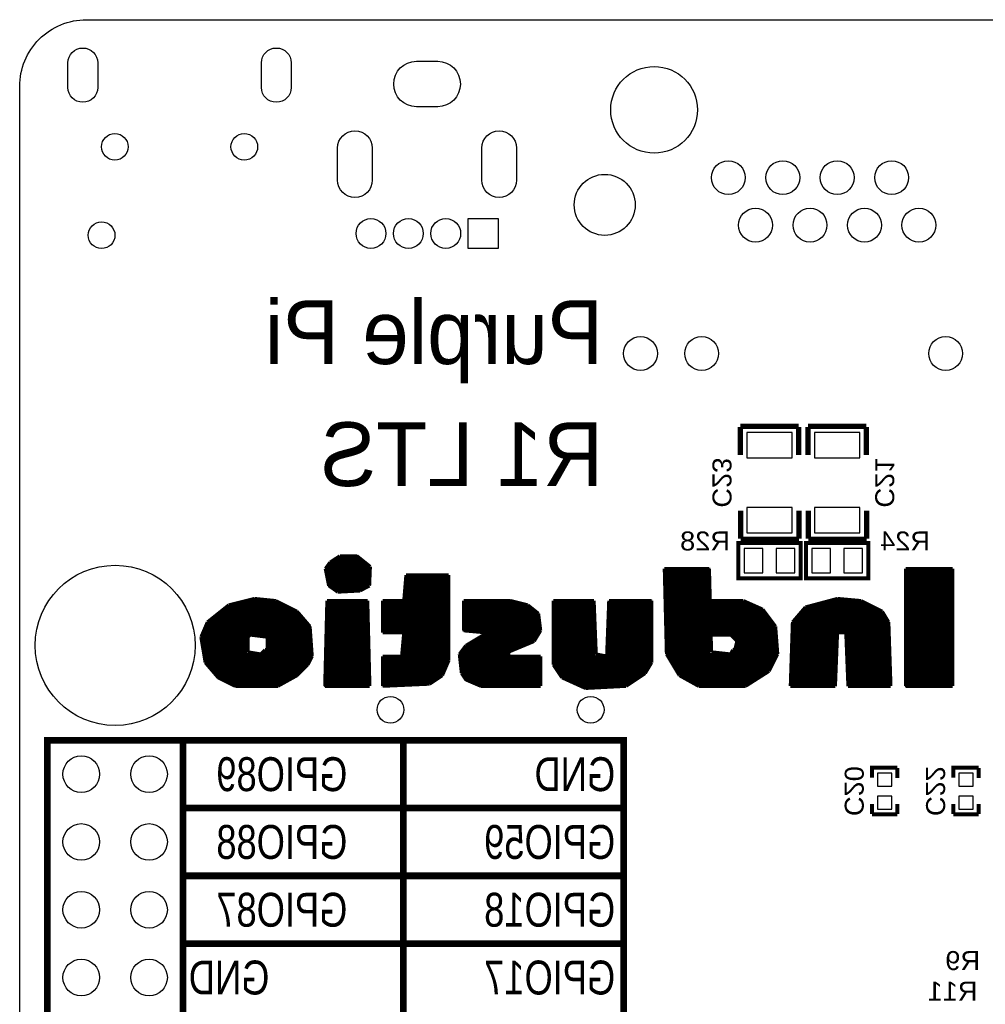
# Model space of a CAD drawing. Extents: x -12 to 154, y -7 to 87.
# Tile 6 of 7: x 98 to 134, y 48 to 85. Entities that reach past the tile are written whole.
import ezdxf
from ezdxf.enums import TextEntityAlignment as Align

# ---------------------------------------------------------------- set-up
doc = ezdxf.new("R2010")
doc.units = 0
doc.header["$MEASUREMENT"] = 0
for name, color, linetype in [('BG_OUTLINE', 6, 'CONTINUOUS'), ('BG_SILKSCREEN_BOTTOM', 7, 'CONTINUOUS'), ('PG_SILKSCREEN_BOTTOM', 232, 'CONTINUOUS'), ('PIN_BOTTOM', 1, 'CONTINUOUS'), ('RD_SILKSCREEN_BOTTOM', 2, 'CONTINUOUS')]:
    doc.layers.add(name, color=color, linetype=linetype)

msp = doc.modelspace()

# ---------------------------------------------------------------- linework, layer by layer
at = {"layer": 'BG_OUTLINE'}
msp.add_lwpolyline([(98.22388, 2.66571), (98.22388, 82.6657, -0.414214), (100.72388, 85.16569), (151.72388, 85.16569, -0.414211), (154.22387, 82.6657), (154.22387, 2.66571, -0.414213), (151.72388, 0.16571), (100.72388, 0.16571, -0.414216)], format="xyb", close=True, dxfattribs=at)
at = {"layer": 'BG_SILKSCREEN_BOTTOM'}
for points, const_width in [([(110.21698, 65.07401), (109.84995, 64.83401)], 0.127), ([(111.04471, 63.80538), (109.9504, 64.89969)], 0.127), ([(111.16041, 63.86645), (110.05729, 64.96957)], 0.127), ([(111.27613, 63.92751), (110.16417, 65.03947)], 0.127), ([(110.85698, 65.07401), (110.21698, 65.07401)], 0.127), ([(111.33036, 64.05006), (110.30641, 65.07401)], 0.127), ([(111.33745, 64.21976), (110.48319, 65.07401)], 0.127), ([(111.34453, 64.38943), (110.65998, 65.07401)], 0.127), ([(111.35159, 64.55913), (110.83674, 65.07401)], 0.127), ([(111.3564, 64.67399), (110.85698, 65.07401)], 0.127), ([(109.84995, 64.83401), (109.67591, 64.594)], 0.127), ([(109.67591, 64.594), (109.80308, 63.9573)], 0.127), ([(110.57499, 63.74475), (109.69686, 64.62288)], 0.127), ([(110.74296, 63.75357), (109.77116, 64.72537)], 0.127), ([(110.91093, 63.76236), (109.84548, 64.82784)], 0.127), ([(111.32635, 63.954), (111.3564, 64.67399)], 0.127), ([(122.37697, 64.594), (122.45698, 61.39401)], 0.127), ([(124.05698, 64.594), (122.37697, 64.594)], 0.127), ([(124.09917, 62.94852), (122.45368, 64.594)], 0.127), ([(124.09452, 63.12995), (122.63044, 64.594)], 0.127), ([(124.08987, 63.31135), (122.80722, 64.594)], 0.127), ([(124.0852, 63.49279), (122.98401, 64.594)], 0.127), ([(124.08055, 63.67422), (123.16079, 64.594)], 0.127), ([(124.0759, 63.85565), (123.33755, 64.594)], 0.127), ([(124.07125, 64.03708), (123.51433, 64.594)], 0.127), ([(124.06661, 64.21852), (123.69112, 64.594)], 0.127), ([(124.06196, 64.39995), (123.86788, 64.594)], 0.127), ([(124.05731, 64.58135), (124.04466, 64.594)], 0.127), ([(124.13696, 61.47399), (124.05698, 64.594)], 0.127), ([(131.41699, 64.594), (131.41699, 60.19401)], 0.127), ([(133.17698, 64.594), (131.41699, 64.594)], 0.127), ([(133.17698, 62.88631), (131.46928, 64.594)], 0.127), ([(133.17698, 63.0631), (131.64607, 64.594)], 0.127), ([(133.17698, 63.23985), (131.82285, 64.594)], 0.127), ([(133.17698, 63.41664), (131.99961, 64.594)], 0.127), ([(133.17698, 63.59342), (132.17639, 64.594)], 0.127), ([(133.17698, 63.77021), (132.35318, 64.594)], 0.127), ([(133.17698, 63.94696), (132.52994, 64.594)], 0.127), ([(133.17698, 64.12375), (132.70672, 64.594)], 0.127), ([(133.17698, 64.30053), (132.8835, 64.594)], 0.127), ([(133.17698, 64.47729), (133.06029, 64.594)], 0.127), ([(133.17698, 60.19401), (133.17698, 64.594)], 0.127), ([(110.40702, 63.73594), (109.70761, 64.43538)], 0.127), ([(110.23905, 63.72715), (109.75172, 64.21448)], 0.127), ([(112.69698, 64.354), (112.61697, 63.39401)], 0.127), ([(114.29698, 62.67442), (112.69086, 64.28054)], 0.127), ([(114.29698, 64.354), (112.69698, 64.354)], 0.127), ([(114.29698, 62.85121), (112.79419, 64.354)], 0.127), ([(114.29698, 63.02799), (112.97095, 64.354)], 0.127), ([(114.29698, 63.20475), (113.14773, 64.354)], 0.127), ([(114.29698, 63.38153), (113.32451, 64.354)], 0.127), ([(114.29698, 63.55832), (113.5013, 64.354)], 0.127), ([(114.29698, 63.73508), (113.67806, 64.354)], 0.127), ([(114.29698, 63.91186), (113.85484, 64.354)], 0.127), ([(114.29698, 64.08865), (114.03162, 64.354)], 0.127), ([(114.29698, 64.26543), (114.20838, 64.354)], 0.127), ([(114.29698, 61.15401), (114.29698, 64.354)], 0.127), ([(124.10382, 62.76708), (122.37954, 64.49136)], 0.127), ([(124.10847, 62.58565), (122.38408, 64.31006)], 0.127), ([(133.17698, 62.70953), (131.41699, 64.46954)], 0.127), ([(133.17698, 62.53277), (131.41699, 64.29276)], 0.127), ([(109.90161, 63.88781), (109.79584, 63.99357)], 0.127), ([(109.80308, 63.9573), (110.13697, 63.72179)], 0.127), ([(110.13697, 63.72179), (110.96897, 63.76541)], 0.127), ([(110.96897, 63.76541), (111.32635, 63.954)], 0.127), ([(114.29698, 62.1441), (112.65007, 63.79101)], 0.127), ([(114.29698, 62.32088), (112.66366, 63.9542)], 0.127), ([(114.29698, 62.49764), (112.67725, 64.11737)], 0.127), ([(124.11311, 62.40422), (122.38861, 64.12873)], 0.127), ([(124.11779, 62.22279), (122.39313, 63.94742)], 0.127), ([(124.12244, 62.04135), (122.39767, 63.76612)], 0.127), ([(133.17698, 62.35598), (131.41699, 64.11598)], 0.127), ([(133.17698, 62.1792), (131.41699, 63.93919)], 0.127), ([(133.17698, 62.00242), (131.41699, 63.76243)], 0.127), ([(107.01698, 63.47399), (106.05696, 63.23401)], 0.127), ([(109.09795, 61.15594), (106.8273, 63.42659)], 0.127), ([(109.15688, 61.27379), (106.96872, 63.46193)], 0.127), ([(107.81698, 63.39401), (107.01698, 63.47399)], 0.127), ([(109.16801, 61.43943), (107.14637, 63.46106)], 0.127), ([(109.15442, 61.6298), (107.34279, 63.44143)], 0.127), ([(109.14083, 61.82017), (107.53921, 63.42177)], 0.127), ([(109.12722, 62.01054), (107.73565, 63.40213)], 0.127), ([(108.61698, 62.99401), (107.81698, 63.39401)], 0.127), ([(109.73697, 63.39401), (109.65698, 60.19401)], 0.127), ([(111.25698, 63.39401), (109.73697, 63.39401)], 0.127), ([(111.29267, 61.96642), (109.86509, 63.39401)], 0.127), ([(111.28812, 62.14773), (110.04187, 63.39401)], 0.127), ([(111.2836, 62.32904), (110.21865, 63.39401)], 0.127), ([(111.27908, 62.51037), (110.39541, 63.39401)], 0.127), ([(111.27453, 62.69167), (110.5722, 63.39401)], 0.127), ([(111.27001, 62.87298), (110.74898, 63.39401)], 0.127), ([(111.26546, 63.05428), (110.92576, 63.39401)], 0.127), ([(111.26094, 63.23559), (111.10252, 63.39401)], 0.127), ([(111.33696, 60.19401), (111.25698, 63.39401)], 0.127), ([(112.61697, 63.39401), (111.81697, 63.39401)], 0.127), ([(111.81697, 63.39401), (111.81697, 62.19401)], 0.127), ([(114.2758, 61.1046), (111.98642, 63.39401)], 0.127), ([(114.29698, 61.2602), (112.1632, 63.39401)], 0.127), ([(114.29698, 61.43699), (112.33996, 63.39401)], 0.127), ([(114.29698, 61.61377), (112.51674, 63.39401)], 0.127), ([(114.29698, 61.79056), (112.62286, 63.46467)], 0.127), ([(114.29698, 61.96731), (112.63645, 63.62784)], 0.127), ([(114.85697, 63.39401), (114.85697, 62.27399)], 0.127), ([(116.61696, 63.39401), (114.85697, 63.39401)], 0.127), ([(116.80142, 61.58418), (114.99162, 63.39401)], 0.127), ([(116.92621, 61.63617), (115.1684, 63.39401)], 0.127), ([(117.051, 61.68817), (115.34516, 63.39401)], 0.127), ([(117.17579, 61.74016), (115.52194, 63.39401)], 0.127), ([(117.30055, 61.79216), (115.69873, 63.39401)], 0.127), ([(117.42534, 61.84415), (115.87551, 63.39401)], 0.127), ([(117.52522, 61.92106), (116.05227, 63.39401)], 0.127), ([(117.59151, 62.03155), (116.22906, 63.39401)], 0.127), ([(117.65781, 62.14204), (116.40584, 63.39401)], 0.127), ([(117.7241, 62.25253), (116.5826, 63.39401)], 0.127), ([(117.25697, 63.23401), (116.61696, 63.39401)], 0.127), ([(118.21699, 63.39401), (118.21699, 60.99401)], 0.127), ([(119.73697, 63.39401), (118.21699, 63.39401)], 0.127), ([(119.79476, 61.94964), (118.35036, 63.39401)], 0.127), ([(119.78739, 62.13376), (118.52715, 63.39401)], 0.127), ([(119.78003, 62.31791), (118.70393, 63.39401)], 0.127), ([(119.77266, 62.50206), (118.88071, 63.39401)], 0.127), ([(119.76529, 62.68618), (119.05747, 63.39401)], 0.127), ([(119.75793, 62.87033), (119.23426, 63.39401)], 0.127), ([(119.75056, 63.05448), (119.41104, 63.39401)], 0.127), ([(119.7432, 63.23861), (119.5878, 63.39401)], 0.127), ([(119.81698, 61.39401), (119.73697, 63.39401)], 0.127), ([(120.29697, 63.39401), (120.21698, 61.314)], 0.127), ([(121.89696, 63.39401), (120.29697, 63.39401)], 0.127), ([(121.89696, 61.96871), (120.47169, 63.39401)], 0.127), ([(121.89696, 62.14549), (120.64848, 63.39401)], 0.127), ([(121.89696, 62.32228), (120.82524, 63.39401)], 0.127), ([(121.89696, 62.49904), (121.00202, 63.39401)], 0.127), ([(121.89696, 62.67582), (121.1788, 63.39401)], 0.127), ([(121.89696, 62.85261), (121.35559, 63.39401)], 0.127), ([(121.89696, 63.02939), (121.53235, 63.39401)], 0.127), ([(121.89696, 63.20615), (121.70913, 63.39401)], 0.127), ([(121.89696, 63.38293), (121.88591, 63.39401)], 0.127), ([(121.89696, 61.074), (121.89696, 63.39401)], 0.127), ([(124.12708, 61.85995), (122.40219, 63.58481)], 0.127), ([(124.13173, 61.67852), (122.40674, 63.40351)], 0.127), ([(125.33699, 63.39401), (124.13696, 63.39401)], 0.127), ([(124.13696, 63.39401), (124.13696, 62.114)], 0.127), ([(126.47265, 61.10536), (124.184, 63.39401)], 0.127), ([(126.53157, 61.2232), (124.36079, 63.39401)], 0.127), ([(126.5905, 61.34105), (124.53755, 63.39401)], 0.127), ([(126.60887, 61.49947), (124.71433, 63.39401)], 0.127), ([(126.59413, 61.69099), (124.89112, 63.39401)], 0.127), ([(126.5794, 61.88248), (125.0679, 63.39401)], 0.127), ([(126.56467, 62.07399), (125.24466, 63.39401)], 0.127), ([(126.05698, 63.07399), (125.33699, 63.39401)], 0.127), ([(128.85697, 63.47399), (127.65697, 63.154)], 0.127), ([(130.82433, 61.17308), (128.59365, 63.40379)], 0.127), ([(130.81826, 61.35596), (128.7332, 63.441)], 0.127), ([(129.73698, 63.39401), (128.85697, 63.47399)], 0.127), ([(130.81216, 61.53882), (128.87897, 63.47201)], 0.127), ([(130.80606, 61.7217), (129.07343, 63.45433)], 0.127), ([(130.79997, 61.90458), (129.26789, 63.43665)], 0.127), ([(130.79387, 62.08746), (129.46233, 63.41897)], 0.127), ([(130.78778, 62.27031), (129.65679, 63.4013)], 0.127), ([(130.53698, 62.99401), (129.73698, 63.39401)], 0.127), ([(133.17698, 61.82566), (131.41699, 63.58565)], 0.127), ([(133.17698, 61.64887), (131.41699, 63.40887)], 0.127), ([(106.05696, 63.23401), (105.25697, 62.59401)], 0.127), ([(106.79133, 62.04834), (105.80624, 63.03343)], 0.127), ([(106.90896, 62.1075), (105.90446, 63.11199)], 0.127), ([(107.11099, 62.08225), (106.00266, 63.19055)], 0.127), ([(107.31302, 62.057), (106.12021, 63.24981)], 0.127), ([(108.78487, 60.76191), (106.26161, 63.28517)], 0.127), ([(108.87327, 60.8503), (106.40304, 63.32052)], 0.127), ([(108.96166, 60.93869), (106.54447, 63.35588)], 0.127), ([(109.03903, 61.03808), (106.68589, 63.39124)], 0.127), ([(109.11363, 62.20092), (108.02412, 63.29043)], 0.127), ([(109.10004, 62.39129), (108.37769, 63.11364)], 0.127), ([(111.30173, 61.60381), (109.73148, 63.17407)], 0.127), ([(111.29719, 61.78512), (109.7358, 63.34653)], 0.127), ([(114.22279, 60.98085), (111.81697, 63.38667)], 0.127), ([(114.16975, 60.85713), (111.81697, 63.20988)], 0.127), ([(114.11671, 60.73338), (111.81697, 63.0331)], 0.127), ([(116.67665, 61.53219), (114.85697, 63.35187)], 0.127), ([(116.55186, 61.48019), (114.85697, 63.17508)], 0.127), ([(117.71663, 62.43676), (116.80685, 63.34653)], 0.127), ([(117.69138, 62.63879), (117.04257, 63.28761)], 0.127), ([(117.65697, 62.914), (117.25697, 63.23401)], 0.127), ([(117.66614, 62.84082), (117.33677, 63.17016)], 0.127), ([(119.80212, 61.76549), (118.21699, 63.35062)], 0.127), ([(119.80949, 61.58134), (118.21699, 63.17384)], 0.127), ([(121.89696, 61.43838), (120.28381, 63.05156)], 0.127), ([(121.89696, 61.61517), (120.29036, 63.22179)], 0.127), ([(121.89696, 61.79195), (120.29689, 63.39203)], 0.127), ([(124.13638, 61.49708), (122.41126, 63.2222)], 0.127), ([(125.26269, 60.19401), (122.41581, 63.04087)], 0.127), ([(126.41372, 60.98751), (124.13696, 63.26426)], 0.127), ([(126.35479, 60.86965), (124.13696, 63.08748)], 0.127), ([(126.54994, 62.26551), (125.48901, 63.32642)], 0.127), ([(126.47326, 62.51898), (125.80722, 63.18502)], 0.127), ([(126.53698, 62.43399), (126.05698, 63.07399)], 0.127), ([(127.65697, 63.154), (127.17696, 62.59401)], 0.127), ([(128.83899, 61.74423), (127.55184, 63.03135)], 0.127), ([(128.84579, 61.9142), (127.63345, 63.12654)], 0.127), ([(128.85258, 62.08418), (127.75629, 63.18049)], 0.127), ([(128.91953, 62.19401), (127.89583, 63.2177)], 0.127), ([(129.09631, 62.19401), (128.03541, 63.25492)], 0.127), ([(130.84261, 60.62447), (128.17495, 63.29213)], 0.127), ([(130.83652, 60.80735), (128.31453, 63.32934)], 0.127), ([(130.83042, 60.9902), (128.45408, 63.36657)], 0.127), ([(130.78168, 62.45319), (129.94475, 63.29012)], 0.127), ([(130.716, 62.69566), (130.29829, 63.11334)], 0.127), ([(133.17698, 61.47209), (131.41699, 63.23211)], 0.127), ([(133.17698, 61.29533), (131.41699, 63.05532)], 0.127), ([(107.92371, 60.20885), (105.4134, 62.71915)], 0.127), ([(106.77698, 61.53236), (105.51163, 62.79772)], 0.127), ([(106.77698, 61.70915), (105.60982, 62.87628)], 0.127), ([(106.77698, 61.88593), (105.70804, 62.95487)], 0.127), ([(109.09696, 62.43399), (108.61698, 62.99401)], 0.127), ([(111.31532, 61.05987), (109.71855, 62.65667)], 0.127), ([(111.3108, 61.24118), (109.72285, 62.82914)], 0.127), ([(111.30626, 61.42251), (109.72716, 63.0016)], 0.127), ([(112.4793, 62.19401), (111.81697, 62.85634)], 0.127), ([(112.30252, 62.19401), (111.81697, 62.67956)], 0.127), ([(115.65372, 62.20158), (114.85697, 62.9983)], 0.127), ([(115.45926, 62.21926), (114.85697, 62.82154)], 0.127), ([(117.73698, 62.27399), (117.65697, 62.914)], 0.127), ([(119.81686, 61.39719), (118.21699, 62.99708)], 0.127), ([(120.84794, 60.18931), (118.21699, 62.8203)], 0.127), ([(121.89696, 61.08484), (120.2707, 62.7111)], 0.127), ([(121.89696, 61.2616), (120.27726, 62.88133)], 0.127), ([(125.08591, 60.19401), (122.42033, 62.85956)], 0.127), ([(124.90912, 60.19401), (122.42488, 62.67826)], 0.127), ([(126.29495, 60.75271), (124.13696, 62.9107)], 0.127), ([(124.7569, 62.114), (124.13696, 62.73391)], 0.127), ([(128.81859, 61.2343), (127.30709, 62.7458)], 0.127), ([(128.8254, 61.40427), (127.38867, 62.84097)], 0.127), ([(128.83218, 61.57425), (127.47026, 62.93617)], 0.127), ([(130.77698, 62.59401), (130.53698, 62.99401)], 0.127), ([(133.17698, 61.11855), (131.41699, 62.87854)], 0.127), ([(133.17698, 60.94176), (131.41699, 62.70178)], 0.127), ([(105.25697, 62.59401), (105.01699, 62.03399)], 0.127), ([(107.23146, 60.19401), (105.12933, 62.29614)], 0.127), ([(107.40824, 60.19401), (105.18237, 62.41989)], 0.127), ([(107.585, 60.19401), (105.23538, 62.54364)], 0.127), ([(107.76179, 60.19401), (105.31521, 62.64059)], 0.127), ([(109.17697, 61.314), (109.09696, 62.43399)], 0.127), ([(111.32439, 60.69726), (109.70992, 62.31174)], 0.127), ([(111.31987, 60.87857), (109.71423, 62.4842)], 0.127), ([(112.12576, 62.19401), (111.81697, 62.50277)], 0.127), ([(111.94898, 62.19401), (111.81697, 62.32601)], 0.127), ([(115.26482, 62.23693), (114.85697, 62.64476)], 0.127), ([(115.07036, 62.25461), (114.85697, 62.46797)], 0.127), ([(114.8759, 62.27229), (114.85697, 62.29121)], 0.127), ([(120.68002, 60.18047), (118.21699, 62.64351)], 0.127), ([(120.51208, 60.17164), (118.21699, 62.46673)], 0.127), ([(120.34413, 60.1628), (118.21699, 62.28997)], 0.127), ([(121.76846, 60.8598), (120.25762, 62.37064)], 0.127), ([(121.83476, 60.97029), (120.26418, 62.54087)], 0.127), ([(124.73237, 60.19401), (122.4294, 62.49695)], 0.127), ([(124.55558, 60.19401), (122.43394, 62.31565)], 0.127), ([(124.58012, 62.114), (124.13696, 62.55715)], 0.127), ([(124.40333, 62.114), (124.13696, 62.38037)], 0.127), ([(126.61697, 61.39401), (126.53698, 62.43399)], 0.127), ([(127.17696, 62.59401), (127.09698, 60.19401)], 0.127), ([(128.79819, 60.72436), (127.16896, 62.3536)], 0.127), ([(128.805, 60.89434), (127.17465, 62.52467)], 0.127), ([(128.81178, 61.06432), (127.2255, 62.6506)], 0.127), ([(130.85697, 60.19401), (130.77698, 62.59401)], 0.127), ([(133.17698, 60.76498), (131.41699, 62.525)], 0.127), ([(133.17698, 60.58822), (131.41699, 62.34821)], 0.127), ([(105.01699, 62.03399), (105.17698, 61.074)], 0.127), ([(106.87792, 60.19401), (105.02326, 62.04864)], 0.127), ([(107.05468, 60.19401), (105.0763, 62.17239)], 0.127), ([(106.77698, 62.03399), (106.85696, 62.114)], 0.127), ([(106.77698, 61.47399), (106.77698, 62.03399)], 0.127), ([(106.85696, 62.114), (107.49697, 62.03399)], 0.127), ([(107.49697, 62.03399), (107.49697, 61.554)], 0.127), ([(111.33346, 60.33465), (109.70131, 61.96681)], 0.127), ([(111.32894, 60.51596), (109.7056, 62.13927)], 0.127), ([(111.81697, 62.19401), (112.61697, 62.19401)], 0.127), ([(112.61697, 62.19401), (112.53699, 61.314)], 0.127), ([(114.06368, 60.60963), (112.60549, 62.0678)], 0.127), ([(114.85697, 62.27399), (115.73698, 62.19401)], 0.127), ([(115.73698, 62.19401), (114.93698, 61.714)], 0.127), ([(117.13096, 60.19401), (115.35822, 61.96675)], 0.127), ([(117.30774, 60.19401), (115.46871, 62.03302)], 0.127), ([(117.4845, 60.19401), (115.5792, 62.09932)], 0.127), ([(116.53698, 61.31832), (115.68966, 62.16561)], 0.127), ([(117.49697, 61.87399), (117.73698, 62.27399)], 0.127), ([(120.17619, 60.15396), (118.21699, 62.11319)], 0.127), ([(120.00827, 60.14512), (118.21699, 61.9364)], 0.127), ([(121.6232, 60.65149), (120.24452, 62.03018)], 0.127), ([(121.70217, 60.74931), (120.25107, 62.20041)], 0.127), ([(124.3788, 60.19401), (122.43847, 62.13434)], 0.127), ([(124.20201, 60.19401), (122.44299, 61.95301)], 0.127), ([(124.22658, 62.114), (124.13696, 62.20358)], 0.127), ([(124.13696, 62.114), (124.85698, 62.114)], 0.127), ([(124.85698, 62.114), (125.09698, 61.87399)], 0.127), ([(128.78458, 60.38441), (127.15756, 62.01143)], 0.127), ([(128.79139, 60.55439), (127.16325, 62.1825)], 0.127), ([(128.77699, 60.19401), (128.85697, 62.19401)], 0.127), ([(128.85697, 62.19401), (129.17698, 62.19401)], 0.127), ([(129.17698, 62.19401), (129.25697, 60.19401)], 0.127), ([(130.84871, 60.44159), (129.18034, 62.10999)], 0.127), ([(130.85481, 60.25873), (129.1877, 61.92584)], 0.127), ([(133.17698, 60.41144), (131.41699, 62.17143)], 0.127), ([(133.17698, 60.23465), (131.41699, 61.99467)], 0.127), ([(106.70113, 60.19401), (105.04815, 61.84699)], 0.127), ([(106.52435, 60.19401), (105.08351, 61.63485)], 0.127), ([(107.41698, 61.554), (107.25699, 61.39401)], 0.127), ([(107.49697, 61.554), (107.41698, 61.554)], 0.127), ([(108.49194, 60.52452), (107.46245, 61.554)], 0.127), ([(108.69648, 60.67351), (107.49697, 61.87303)], 0.127), ([(108.60558, 60.58766), (107.49697, 61.69624)], 0.127), ([(111.12056, 60.19401), (109.69267, 61.62187)], 0.127), ([(111.29731, 60.19401), (109.69699, 61.79434)], 0.127), ([(113.75217, 60.39081), (112.56132, 61.58167)], 0.127), ([(113.85824, 60.4615), (112.57605, 61.74372)], 0.127), ([(113.96431, 60.53221), (112.59076, 61.90577)], 0.127), ([(114.93698, 61.714), (114.69698, 61.39401)], 0.127), ([(116.24706, 60.19401), (114.84702, 61.59406)], 0.127), ([(116.42385, 60.19401), (114.92278, 61.69508)], 0.127), ([(116.60063, 60.19401), (115.02675, 61.76787)], 0.127), ([(116.77742, 60.19401), (115.13724, 61.83417)], 0.127), ([(116.95417, 60.19401), (115.24773, 61.90046)], 0.127), ([(116.53698, 61.47399), (117.49697, 61.87399)], 0.127), ([(119.84033, 60.13628), (118.21699, 61.75964)], 0.127), ([(119.67238, 60.12744), (118.21699, 61.58286)], 0.127), ([(121.41109, 60.51006), (120.23143, 61.68972)], 0.127), ([(121.51716, 60.58078), (120.23796, 61.85995)], 0.127), ([(124.02525, 60.19401), (122.44753, 61.77171)], 0.127), ([(123.84847, 60.19401), (122.45206, 61.5904)], 0.127), ([(124.93699, 61.554), (124.85698, 61.39401)], 0.127), ([(125.01697, 61.554), (124.93699, 61.554)], 0.127), ([(125.97087, 60.54649), (124.96335, 61.554)], 0.127), ([(125.09698, 61.87399), (125.01697, 61.554)], 0.127), ([(126.0789, 60.61522), (125.04161, 61.65251)], 0.127), ([(126.18692, 60.68398), (125.07697, 61.79393)], 0.127), ([(128.62144, 60.19401), (127.14615, 61.6693)], 0.127), ([(128.7778, 60.21443), (127.15184, 61.84036)], 0.127), ([(130.74277, 60.19401), (129.19507, 61.74169)], 0.127), ([(130.56598, 60.19401), (129.20244, 61.55756)], 0.127), ([(133.04086, 60.19401), (131.41699, 61.81789)], 0.127), ([(132.86407, 60.19401), (131.41699, 61.6411)], 0.127), ([(106.34757, 60.19401), (105.11887, 61.42271)], 0.127), ([(106.04462, 60.32017), (105.1542, 61.2106)], 0.127), ([(107.25699, 61.39401), (106.77698, 61.47399)], 0.127), ([(108.03735, 60.27199), (106.84701, 61.46234)], 0.127), ([(108.15099, 60.33514), (107.05915, 61.42698)], 0.127), ([(108.26463, 60.39825), (107.26293, 61.39995)], 0.127), ([(108.37827, 60.4614), (107.35132, 61.48835)], 0.127), ([(109.01698, 60.99401), (109.17697, 61.314)], 0.127), ([(110.76699, 60.19401), (109.68406, 61.27694)], 0.127), ([(110.94377, 60.19401), (109.68835, 61.44941)], 0.127), ([(112.53699, 61.314), (111.81697, 61.314)], 0.127), ([(111.81697, 61.314), (111.81697, 60.19401)], 0.127), ([(112.84174, 60.24057), (111.81697, 61.26533)], 0.127), ([(113.01082, 60.24827), (111.94509, 61.314)], 0.127), ([(113.17991, 60.25596), (112.12188, 61.314)], 0.127), ([(113.349, 60.26363), (112.29863, 61.314)], 0.127), ([(113.51809, 60.27133), (112.47542, 61.314)], 0.127), ([(113.6461, 60.3201), (112.54659, 61.41961)], 0.127), ([(114.69698, 61.39401), (114.77699, 60.674)], 0.127), ([(115.89352, 60.19401), (114.69741, 61.39012)], 0.127), ([(115.71674, 60.19401), (114.71951, 61.19124)], 0.127), ([(116.07031, 60.19401), (114.77125, 61.49304)], 0.127), ([(116.53698, 61.314), (116.53698, 61.47399)], 0.127), ([(117.73698, 61.314), (116.53698, 61.314)], 0.127), ([(117.66128, 60.19401), (116.5413, 61.314)], 0.127), ([(117.73698, 60.29508), (116.71806, 61.314)], 0.127), ([(117.73698, 60.47186), (116.89484, 61.314)], 0.127), ([(117.73698, 60.64865), (117.07162, 61.314)], 0.127), ([(117.73698, 60.82541), (117.24838, 61.314)], 0.127), ([(117.73698, 61.00219), (117.42517, 61.314)], 0.127), ([(117.73698, 61.17897), (117.60195, 61.314)], 0.127), ([(117.73698, 60.19401), (117.73698, 61.314)], 0.127), ([(119.50446, 60.1186), (118.21699, 61.40608)], 0.127), ([(119.26169, 60.18459), (118.21699, 61.22929)], 0.127), ([(120.21698, 61.314), (119.81698, 61.39401)], 0.127), ([(120.98681, 60.22724), (119.82082, 61.39322)], 0.127), ([(121.09288, 60.29795), (120.04177, 61.34903)], 0.127), ([(121.19895, 60.36864), (120.21833, 61.34926)], 0.127), ([(121.30502, 60.43935), (120.22488, 61.51949)], 0.127), ([(123.67169, 60.19401), (122.4566, 61.4091)], 0.127), ([(122.45698, 61.39401), (122.93697, 60.59401)], 0.127), ([(124.85698, 61.39401), (124.13696, 61.47399)], 0.127), ([(125.43071, 60.20275), (124.16226, 61.4712)], 0.127), ([(125.53874, 60.27148), (124.36114, 61.4491)], 0.127), ([(125.64677, 60.34024), (124.56003, 61.427)], 0.127), ([(125.75482, 60.40897), (124.75888, 61.40491)], 0.127), ([(125.86284, 60.47773), (124.88685, 61.45373)], 0.127), ([(126.29698, 60.75401), (126.61697, 61.39401)], 0.127), ([(128.26789, 60.19401), (127.13475, 61.32713)], 0.127), ([(128.44468, 60.19401), (127.14044, 61.49823)], 0.127), ([(130.3892, 60.19401), (129.2098, 61.37341)], 0.127), ([(130.21244, 60.19401), (129.21717, 61.18926)], 0.127), ([(132.68732, 60.19401), (131.41699, 61.46434)], 0.127), ([(132.51053, 60.19401), (131.41699, 61.28756)], 0.127), ([(105.17698, 61.074), (105.65697, 60.514)], 0.127), ([(108.61698, 60.59401), (109.01698, 60.99401)], 0.127), ([(110.41345, 60.19401), (109.67542, 60.93201)], 0.127), ([(110.59023, 60.19401), (109.67974, 61.10448)], 0.127), ([(112.67265, 60.2329), (111.81697, 61.08858)], 0.127), ([(112.50356, 60.2252), (111.81697, 60.91179)], 0.127), ([(114.05697, 60.59401), (114.29698, 61.15401)], 0.127), ([(115.53998, 60.19401), (114.74161, 60.99236)], 0.127), ([(118.93761, 60.33191), (118.21699, 61.05253)], 0.127), ([(118.21699, 60.99401), (118.53698, 60.514)], 0.127), ([(121.65698, 60.674), (121.89696, 61.074)], 0.127), ([(123.29234, 60.39658), (122.70006, 60.98885)], 0.127), ([(127.73757, 60.19401), (127.11763, 60.81393)], 0.127), ([(127.91433, 60.19401), (127.12334, 60.98499)], 0.127), ([(128.09111, 60.19401), (127.12903, 61.15606)], 0.127), ([(130.03566, 60.19401), (129.22453, 61.00514)], 0.127), ([(129.85887, 60.19401), (129.2319, 60.82099)], 0.127), ([(132.33375, 60.19401), (131.41699, 61.11077)], 0.127), ([(132.15696, 60.19401), (131.41699, 60.93399)], 0.127), ([(105.69108, 60.49696), (105.55468, 60.63336)], 0.127), ([(105.65697, 60.514), (106.29697, 60.19401)], 0.127), ([(107.89697, 60.19401), (108.61698, 60.59401)], 0.127), ([(110.05988, 60.19401), (109.66681, 60.58708)], 0.127), ([(110.23666, 60.19401), (109.67111, 60.75954)], 0.127), ([(112.33447, 60.21753), (111.81697, 60.73501)], 0.127), ([(112.16539, 60.20984), (111.81697, 60.55822)], 0.127), ([(113.57696, 60.274), (114.05697, 60.59401)], 0.127), ([(115.26284, 60.29434), (114.7637, 60.7935)], 0.127), ([(114.77699, 60.674), (114.93698, 60.43399)], 0.127), ([(114.95349, 60.42693), (114.91811, 60.46231)], 0.127), ([(118.61351, 60.4792), (118.45349, 60.63925)], 0.127), ([(118.53698, 60.514), (119.41698, 60.114)], 0.127), ([(120.93697, 60.19401), (121.65698, 60.674)], 0.127), ([(122.93697, 60.59401), (123.65698, 60.19401)], 0.127), ([(125.41697, 60.19401), (126.29698, 60.75401)], 0.127), ([(127.384, 60.19401), (127.10622, 60.47176)], 0.127), ([(127.56078, 60.19401), (127.11194, 60.64286)], 0.127), ([(129.68211, 60.19401), (129.23927, 60.63684)], 0.127), ([(129.50533, 60.19401), (129.24663, 60.45269)], 0.127), ([(131.9802, 60.19401), (131.41699, 60.75723)], 0.127), ([(131.80342, 60.19401), (131.41699, 60.58045)], 0.127), ([(106.29697, 60.19401), (107.89697, 60.19401)], 0.127), ([(109.65698, 60.19401), (111.33696, 60.19401)], 0.127), ([(109.70634, 60.19401), (109.65818, 60.24215)], 0.127), ([(109.88312, 60.19401), (109.66249, 60.41461)], 0.127), ([(111.99627, 60.20214), (111.81697, 60.38146)], 0.127), ([(111.81697, 60.19401), (113.57696, 60.274)], 0.127), ([(111.82718, 60.19447), (111.81697, 60.20468)], 0.127), ([(114.93698, 60.43399), (115.49698, 60.19401)], 0.127), ([(115.49698, 60.19401), (117.73698, 60.19401)], 0.127), ([(119.41698, 60.114), (120.93697, 60.19401)], 0.127), ([(123.65698, 60.19401), (125.41697, 60.19401)], 0.127), ([(127.09698, 60.19401), (128.77699, 60.19401)], 0.127), ([(127.20724, 60.19401), (127.10053, 60.30069)], 0.127), ([(129.32855, 60.19401), (129.254, 60.26856)], 0.127), ([(129.25697, 60.19401), (130.85697, 60.19401)], 0.127), ([(131.62664, 60.19401), (131.41699, 60.40366)], 0.127), ([(131.44988, 60.19401), (131.41699, 60.22691)], 0.127), ([(131.41699, 60.19401), (133.17698, 60.19401)], 0.127), ([(99.25998, 7.366), (120.84998, 7.366), (120.84998, 58.166), (99.25998, 58.166), (99.25998, 7.366)], 0.254), ([(104.33998, 7.366), (104.33998, 58.166)], 0.254), ([(112.59498, 7.366), (112.59498, 58.166)], 0.254), ([(104.33998, 55.626), (120.84998, 55.626)], 0.254), ([(104.33998, 53.086), (120.84998, 53.086)], 0.254), ([(104.33998, 50.546), (120.84998, 50.546)], 0.254)]:
    msp.add_lwpolyline(points, dxfattribs=dict(at, const_width=const_width))
at = {"layer": 'PG_SILKSCREEN_BOTTOM'}
for points, const_width in [([(125.21878, 69.9262), (127.40318, 69.9262)], 0.2), ([(125.21878, 68.8594), (125.21878, 69.9008)], 0.2), ([(127.40318, 69.9008), (127.40318, 68.8594)], 0.2), ([(127.75878, 69.9262), (129.94318, 69.9262)], 0.2), ([(127.75878, 68.8594), (127.75878, 69.9008)], 0.2), ([(129.94318, 69.9008), (129.94318, 68.8594)], 0.2), ([(125.23158, 65.72529), (125.23158, 66.76669)], 0.2), ([(127.41598, 66.76669), (127.41598, 65.72529)], 0.2), ([(127.77158, 65.72529), (127.77158, 66.76669)], 0.2), ([(129.95598, 66.76669), (129.95598, 65.72529)], 0.2), ([(127.41598, 65.7003), (125.23158, 65.7003)], 0.2), ([(129.95598, 65.7003), (127.77158, 65.7003)], 0.2), ([(127.35238, 65.5574), (125.14258, 65.5574), (125.14258, 64.2366), (127.47938, 64.2366), (127.47938, 65.5574), (127.35238, 65.5574)], 0.15001), ([(129.89238, 65.5574), (127.68258, 65.5574), (127.68258, 64.2366), (130.01938, 64.2366), (130.01938, 65.5574), (129.89238, 65.5574)], 0.15001), ([(131.10398, 57.13601), (130.15397, 57.13601), (130.15397, 56.761)], 0.15001), ([(131.10558, 57.12491), (131.10558, 56.7499)], 0.15001), ([(134.15198, 57.13601), (133.20197, 57.13601), (133.20197, 56.761)], 0.15001), ([(134.15358, 57.12491), (134.15358, 56.7499)], 0.15001), ([(130.15557, 55.7749), (130.15557, 55.39989)], 0.15001), ([(131.10558, 55.7749), (131.10558, 55.39989)], 0.15001), ([(133.20357, 55.7749), (133.20357, 55.39989)], 0.15001), ([(134.15358, 55.7749), (134.15358, 55.39989)], 0.15001), ([(131.10398, 55.386), (130.15397, 55.386)], 0.15001), ([(134.15198, 55.386), (133.20197, 55.386)], 0.15001)]:
    msp.add_lwpolyline(points, dxfattribs=dict(at, const_width=const_width))
at = {"layer": 'PIN_BOTTOM'}
for points in [[(101.14676, 83.5451), (101.14676, 82.6307, -1), (100.02916, 82.6307), (100.02916, 83.5451, -1)], [(108.39679, 83.5451), (108.39679, 82.6307, -1), (107.27919, 82.6307), (107.27919, 83.5451, -1)], [(113.08393, 83.60599), (113.88403, 83.60599, -1), (113.88403, 81.906), (113.08393, 81.906, -1)], [(110.13398, 79.15595), (110.13398, 80.35605, -1), (111.43398, 80.35605), (111.43398, 79.15595, -1)], [(115.53397, 79.15595), (115.53397, 80.35605, -1), (116.83397, 80.35605), (116.83397, 79.15595, -1)]]:
    msp.add_lwpolyline(points, format="xyb", close=True, dxfattribs=at)
for points in [[(116.14287, 77.71491), (116.14287, 76.59731), (115.02527, 76.59731), (115.02527, 77.71491)], [(127.16099, 68.74299), (127.16099, 69.693), (125.46099, 69.693), (125.46099, 68.74299)], [(129.70099, 68.74299), (129.70099, 69.693), (128.00099, 69.693), (128.00099, 68.74299)], [(127.16099, 65.943), (127.16099, 66.89301), (125.46099, 66.89301), (125.46099, 65.943)], [(129.70099, 65.943), (129.70099, 66.89301), (128.00099, 66.89301), (128.00099, 65.943)], [(125.36098, 64.43701), (126.06098, 64.43701), (126.06098, 65.35699), (125.36098, 65.35699)], [(126.56097, 64.43701), (127.26097, 64.43701), (127.26097, 65.35699), (126.56097, 65.35699)], [(127.90098, 64.43701), (128.60098, 64.43701), (128.60098, 65.35699), (127.90098, 65.35699)], [(129.10097, 64.43701), (129.80097, 64.43701), (129.80097, 65.35699), (129.10097, 65.35699)], [(130.89898, 56.44599), (130.89898, 56.93598), (130.35897, 56.93598), (130.35897, 56.44599)], [(133.94698, 56.44599), (133.94698, 56.93598), (133.40697, 56.93598), (133.40697, 56.44599)], [(130.89898, 55.586), (130.89898, 56.07599), (130.35897, 56.07599), (130.35897, 55.586)], [(133.94698, 55.586), (133.94698, 56.07599), (133.40697, 56.07599), (133.40697, 55.586)]]:
    msp.add_lwpolyline(points, close=True, dxfattribs=at)
for centre, radius in [((121.99097, 81.788), 1.62495), ((101.78799, 80.40299), 0.5), ((106.63796, 80.40299), 0.5), ((124.77097, 79.248), 0.635), ((126.81097, 79.248), 0.635), ((128.85098, 79.248), 0.635), ((130.89098, 79.248), 0.635), ((120.14099, 78.22801), 1.143), ((125.79099, 77.46799), 0.635), ((127.83099, 77.46799), 0.635), ((129.87096, 77.46799), 0.635), ((131.91096, 77.46799), 0.635), ((101.29198, 77.089), 0.5), ((111.38388, 77.15611), 0.5588), ((112.78398, 77.15611), 0.5588), ((114.18397, 77.15611), 0.5588), ((121.48099, 72.658), 0.635), ((123.77098, 72.658), 0.635), ((132.91099, 72.658), 0.635), ((101.79998, 61.722), 2.99999), ((112.11238, 59.309), 0.5004), ((119.61297, 59.309), 0.5004), ((100.52998, 56.896), 0.6858), ((103.06998, 56.896), 0.6858), ((100.52998, 54.356), 0.6858), ((103.06998, 54.356), 0.6858), ((100.52998, 51.816), 0.6858), ((103.06998, 51.816), 0.6858), ((100.52998, 49.276), 0.6858), ((103.06998, 49.276), 0.6858)]:
    msp.add_circle(centre, radius, dxfattribs=at)

# ---------------------------------------------------------------- texts
at = {"layer": 'BG_SILKSCREEN_BOTTOM', "text_generation_flag": 2}
for s, height, width, p in [('Purple Pi', 2.3876, 0.978723, (120.08798, 72.263)), ('R1 LTS', 2.3876, 0.978723, (120.08798, 67.691)), ('GPIO89', 1.27, 0.8, (110.49948, 56.261)), ('GND', 1.27, 0.8, (120.53248, 56.261)), ('GPIO88', 1.27, 0.8, (110.49948, 53.721)), ('GPIO59', 1.27, 0.8, (120.53248, 53.721)), ('GPIO87', 1.27, 0.8, (110.49948, 51.181)), ('GPIO18', 1.27, 0.8, (120.53248, 51.181)), ('GND', 1.27, 0.8, (107.57848, 48.641)), ('GPIO17', 1.27, 0.8, (120.53248, 48.641))]:
    msp.add_text(s, height=height, dxfattribs=dict(at, width=width)).set_placement(p)
at = {"layer": 'RD_SILKSCREEN_BOTTOM', "text_generation_flag": 2, "width": 1.071429}
for s, p in [('C23', (124.17738, 67.818)), ('C21', (130.27338, 67.818)), ('C20', (129.13038, 56.261)), ('C22', (132.17838, 56.261))]:
    msp.add_text(s, height=0.7112, rotation=270, dxfattribs=at).set_placement(p, align=Align.CENTER)
for s, p in [('R28', (123.89798, 65.278)), ('R24', (131.39098, 65.278)), ('R9', (133.54998, 49.5554)), ('R11', (133.16898, 48.4124))]:
    msp.add_text(s, height=0.7112, dxfattribs=at).set_placement(p, align=Align.CENTER)

doc.saveas('drawing.dxf')
